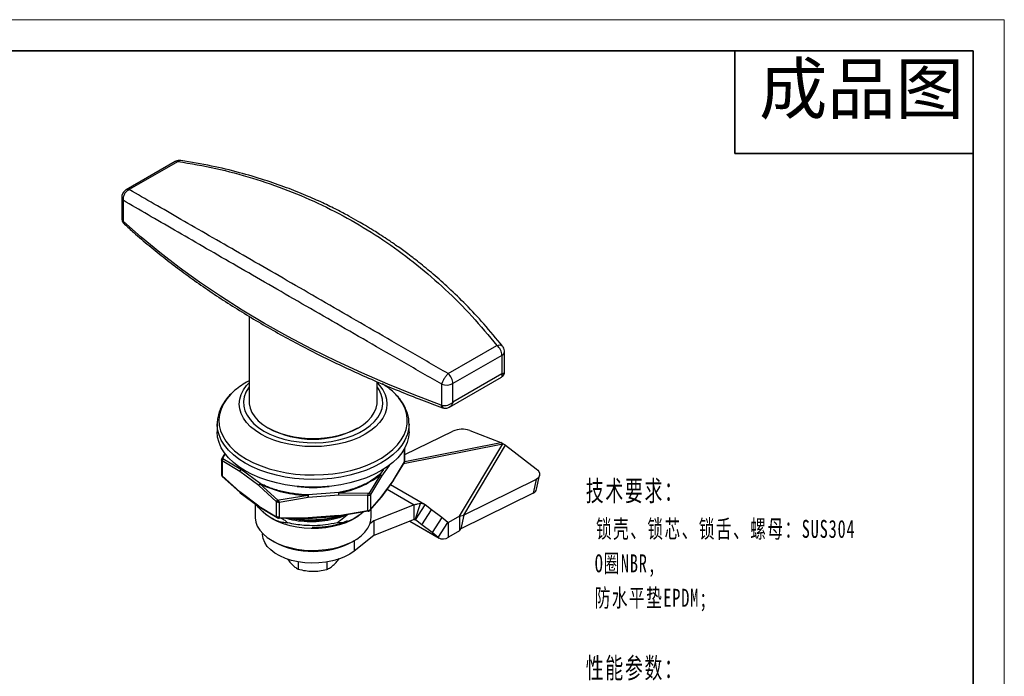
# Model space of a CAD drawing. Header units: millimetres. Extents: x 3052 to 3364, y 1631 to 1851.
# Tile 9 of 9: x 3199 to 3364, y 1741 to 1851. Entities that reach past the tile are written whole.
import ezdxf

# ---------------------------------------------------------------- set-up
doc = ezdxf.new("R2010")
doc.units = ezdxf.units.MM
for name, color, linetype, lineweight in [('尺寸线层', 3, 'Continuous', 18), ('粗实线层', 7, 'Continuous', 35), ('细实线层', 3, 'Continuous', 18)]:
    doc.layers.add(name, color=color, linetype=linetype, lineweight=lineweight)
doc.styles.add('TEXTSTYLE_2', font='arial.ttf')
doc.styles.add('标准', font='txt', dxfattribs={"width": 0.667})

msp = doc.modelspace()

# ---------------------------------------------------------------- linework, layer by layer
at = {"color": 8, "linetype": 'Continuous', "lineweight": 25}
for p, q in [((3225.916, 1827.739), (3225.612, 1827.588)), ((3263.448, 1776.849), (3280.077, 1780.157)), ((3263.628, 1777.185), (3279.759, 1780.393)), ((3233.098, 1777.775), (3233.519, 1778.469)), ((3263.601, 1777.153), (3263.601, 1779.386)), ((3261.042, 1776.552), (3259.74, 1774.735)), ((3236.125, 1775.854), (3235.721, 1776.369)), ((3236.208, 1775.89), (3235.934, 1776.287)), ((3260.06, 1775.88), (3259.462, 1775.046)), ((3260.674, 1772.547), (3265.231, 1769.916)), ((3264.515, 1767.186), (3269.269, 1764.442)), ((3265.423, 1767.423), (3265.44, 1767.413)), ((3270.593, 1767.195), (3271.003, 1766.959)), ((3255.145, 1763.928), (3255.145, 1762.179))]:
    msp.add_line(p, q, dxfattribs=at)
at = {"color": 7, "linetype": 'Continuous', "lineweight": 25}
for p, q in [((3226.052, 1827.715), (3225.916, 1827.739)), ((3225.096, 1827.557), (3216.885, 1822.817)), ((3225.612, 1827.588), (3217.401, 1822.848)), ((3216.135, 1821.518), (3216.135, 1818.126)), ((3216.366, 1821.056), (3216.366, 1817.55)), ((3216.427, 1817.484), (3216.366, 1817.55)), ((3216.424, 1817.243), (3216.598, 1817.055)), ((3237.507, 1801.592), (3237.507, 1787.264)), ((3270.902, 1791.962), (3279.113, 1796.702)), ((3279.94, 1795.03), (3271.729, 1790.29)), ((3279.94, 1795.03), (3279.94, 1791.923)), ((3280.379, 1792.251), (3280.379, 1795.643)), ((3271.172, 1786.354), (3279.875, 1791.378)), ((3279.94, 1791.923), (3271.729, 1787.183)), ((3237.507, 1790.773), (3237.078, 1790.525)), ((3259.007, 1787.264), (3259.007, 1790.586)), ((3269.868, 1786.664), (3269.868, 1790.17)), ((3271.729, 1787.183), (3271.729, 1790.29)), ((3269.868, 1786.664), (3269.771, 1786.689)), ((3269.962, 1786.238), (3270.263, 1786.162)), ((3232.157, 1783.496), (3232.157, 1782.201)), ((3264.356, 1783.559), (3264.357, 1783.496)), ((3264.357, 1782.201), (3264.357, 1783.496)), ((3263.639, 1778.381), (3271.721, 1782.283)), ((3274.545, 1782.421), (3279.759, 1780.393)), ((3272.829, 1768.013), (3280.077, 1780.157)), ((3273.552, 1768.201), (3280.555, 1779.934)), ((3280.077, 1780.157), (3279.759, 1780.393)), ((3280.555, 1779.934), (3280.077, 1780.157)), ((3280.555, 1779.934), (3285.706, 1775.978)), ((3233.462, 1778.568), (3232.941, 1777.715)), ((3263.639, 1777.261), (3263.639, 1779.456)), ((3232.875, 1777.506), (3232.875, 1774.992)), ((3232.978, 1777.328), (3232.978, 1774.818)), ((3235.97, 1775.539), (3232.978, 1777.328)), ((3236.125, 1775.854), (3233.125, 1777.66)), ((3261.686, 1773.96), (3263.572, 1777.053)), ((3261.723, 1774.073), (3263.601, 1777.153)), ((3232.978, 1774.818), (3235.97, 1772.11)), ((3239.13, 1773.164), (3235.97, 1775.539)), ((3239.368, 1773.514), (3236.208, 1775.89)), ((3259.54, 1775.005), (3257.642, 1771.912)), ((3285.768, 1772.553), (3286.26, 1774.867)), ((3233.009, 1774.707), (3236.014, 1771.986)), ((3242.121, 1770.456), (3239.13, 1773.164)), ((3242.323, 1770.745), (3239.307, 1773.462)), ((3259.74, 1774.735), (3257.862, 1771.655)), ((3259.706, 1771.197), (3261.69, 1773.965)), ((3261.723, 1774.073), (3259.74, 1771.306)), ((3266.932, 1770.017), (3261.222, 1773.313)), ((3285.693, 1774.217), (3273.552, 1768.201)), ((3285.693, 1774.217), (3285.2, 1771.903)), ((3239.13, 1769.734), (3235.97, 1772.11)), ((3236.019, 1771.989), (3236.03, 1771.979)), ((3236.028, 1771.975), (3239.188, 1769.6)), ((3247.407, 1771.527), (3242.509, 1770.7)), ((3247.413, 1771.593), (3247.407, 1771.527)), ((3252.557, 1771.985), (3247.413, 1771.593)), ((3252.596, 1771.568), (3247.453, 1771.176)), ((3257.482, 1771.842), (3252.586, 1771.922)), ((3257.465, 1771.48), (3252.596, 1771.568)), ((3257.862, 1771.655), (3257.862, 1769.145)), ((3285.2, 1771.903), (3273.06, 1765.886)), ((3238.507, 1770.112), (3238.507, 1767.912)), ((3238.725, 1769.88), (3238.886, 1769.827)), ((3242.121, 1767.945), (3242.121, 1770.456)), ((3247.453, 1771.176), (3242.583, 1770.345)), ((3242.583, 1770.345), (3242.583, 1767.835)), ((3257.465, 1768.969), (3257.465, 1771.48)), ((3257.798, 1769.001), (3259.701, 1771.19)), ((3257.862, 1769.145), (3259.74, 1771.306)), ((3265.231, 1769.916), (3258.439, 1767.259)), ((3259.69, 1771.177), (3259.697, 1771.185)), ((3259.693, 1771.188), (3259.702, 1771.2)), ((3265.231, 1767.467), (3265.231, 1769.916)), ((3265.392, 1767.428), (3266.288, 1770.165)), ((3265.44, 1767.413), (3267.065, 1769.925)), ((3268.119, 1769.084), (3267.065, 1769.925)), ((3239.13, 1769.734), (3242.121, 1767.945)), ((3239.176, 1769.607), (3242.204, 1767.795)), ((3239.585, 1768.987), (3239.92, 1768.668)), ((3257.482, 1768.865), (3252.586, 1768.027)), ((3252.596, 1768.139), (3257.465, 1768.969)), ((3256.475, 1768.766), (3256.475, 1768.576)), ((3256.594, 1768.668), (3256.652, 1768.723)), ((3258.007, 1767.912), (3258.007, 1769.241)), ((3266.494, 1766.571), (3268.119, 1769.084)), ((3269.842, 1767.795), (3268.119, 1769.084)), ((3272.829, 1768.013), (3273.552, 1768.201)), ((3273.552, 1768.201), (3273.06, 1765.886)), ((3242.583, 1767.835), (3247.453, 1767.746)), ((3244.509, 1767.601), (3244.351, 1767.645)), ((3247.436, 1767.619), (3252.58, 1768.011)), ((3252.596, 1768.139), (3247.453, 1767.746)), ((3252.005, 1767.89), (3252.105, 1767.975)), ((3252.005, 1767.738), (3252.005, 1767.89)), ((3253.375, 1766.989), (3252.294, 1766.916)), ((3253.969, 1767.252), (3253.375, 1766.989)), ((3253.969, 1767.129), (3253.969, 1767.252)), ((3258.439, 1767.259), (3257.795, 1766.744)), ((3265.231, 1767.467), (3258.439, 1764.809)), ((3258.439, 1767.259), (3258.439, 1764.809)), ((3264.5, 1767.181), (3269.403, 1764.35)), ((3265.231, 1767.467), (3265.392, 1767.428)), ((3266.494, 1766.571), (3265.44, 1767.413)), ((3268.217, 1765.282), (3266.494, 1766.571)), ((3269.842, 1767.795), (3268.217, 1765.282)), ((3269.269, 1764.442), (3270.894, 1766.954)), ((3270.894, 1766.954), (3269.842, 1767.795)), ((3272.829, 1768.013), (3271.003, 1766.959)), ((3271.003, 1764.509), (3271.003, 1766.959)), ((3272.829, 1768.013), (3272.829, 1765.563)), ((3239.757, 1765.154), (3239.757, 1765.054)), ((3269.269, 1764.442), (3268.217, 1765.282)), ((3272.829, 1765.563), (3271.003, 1764.509)), ((3272.829, 1765.563), (3273.06, 1765.886)), ((3241.361, 1763.932), (3241.715, 1763.728)), ((3254.799, 1763.728), (3255.152, 1763.932)), ((3258.439, 1764.809), (3255.145, 1762.179)), ((3245.755, 1760.364), (3245.755, 1759.129)), ((3250.546, 1760.328), (3250.546, 1759.058))]:
    msp.add_line(p, q, dxfattribs=at)
for points in [[(3269.771, 1786.689), (3265.224, 1788.406), (3260.774, 1790.205), (3256.425, 1792.085), (3252.181, 1794.043), (3248.047, 1796.078), (3244.027, 1798.188), (3240.125, 1800.37), (3236.345, 1802.623), (3232.69, 1804.943), (3229.165, 1807.33), (3225.773, 1809.78), (3222.517, 1812.29), (3219.401, 1814.86), (3216.427, 1817.484)], [(3216.603, 1817.05), (3216.675, 1816.997), (3216.69, 1816.988)], [(3237.507, 1787.264), (3237.526, 1786.889), (3237.683, 1786.145), (3237.994, 1785.417), (3238.454, 1784.717), (3239.057, 1784.053), (3239.795, 1783.436), (3240.655, 1782.876), (3241.627, 1782.379), (3242.695, 1781.953), (3243.845, 1781.605), (3245.059, 1781.339), (3246.319, 1781.16), (3247.608, 1781.069), (3248.906, 1781.069), (3250.195, 1781.16), (3251.455, 1781.339), (3252.669, 1781.605), (3253.818, 1781.953), (3254.887, 1782.379), (3255.858, 1782.876), (3256.719, 1783.436), (3257.457, 1784.053), (3258.06, 1784.717), (3258.52, 1785.417), (3258.831, 1786.145), (3258.987, 1786.889), (3259.007, 1787.264)], [(3264.357, 1782.201), (3264.279, 1781.29), (3264.048, 1780.388), (3263.664, 1779.503), (3263.131, 1778.644), (3262.456, 1777.82), (3261.644, 1777.038), (3260.702, 1776.305), (3259.641, 1775.629), (3258.471, 1775.017), (3257.202, 1774.473), (3255.846, 1774.004), (3254.418, 1773.614), (3252.93, 1773.307), (3251.398, 1773.085), (3249.835, 1772.952), (3248.257, 1772.907), (3246.679, 1772.952), (3245.116, 1773.085), (3243.583, 1773.307), (3242.096, 1773.614), (3240.667, 1774.004), (3239.312, 1774.473), (3238.043, 1775.017), (3236.872, 1775.629), (3235.811, 1776.305), (3234.87, 1777.038), (3234.058, 1777.82), (3233.382, 1778.644), (3232.85, 1779.503), (3232.466, 1780.388), (3232.234, 1781.29), (3232.157, 1782.201)], [(3285.706, 1775.978), (3285.95, 1775.757), (3286.13, 1775.517), (3286.241, 1775.269), (3286.277, 1775.021), (3286.237, 1774.783), (3286.123, 1774.564), (3285.939, 1774.373), (3285.693, 1774.217)], [(3239.194, 1769.596), (3239.208, 1769.586), (3239.216, 1769.582)], [(3256.594, 1768.668), (3256.321, 1768.422), (3255.57, 1767.864), (3254.705, 1767.364), (3253.737, 1766.931), (3252.683, 1766.571), (3251.56, 1766.29), (3250.384, 1766.093), (3249.174, 1765.983), (3247.951, 1765.96), (3246.732, 1766.027), (3245.537, 1766.181), (3244.385, 1766.42), (3243.294, 1766.741), (3242.281, 1767.139), (3241.363, 1767.606), (3240.553, 1768.136), (3239.92, 1768.668)], [(3238.507, 1767.912), (3238.512, 1767.735), (3238.627, 1767.031), (3238.894, 1766.341), (3239.309, 1765.676), (3239.865, 1765.047), (3240.553, 1764.462), (3241.363, 1763.932), (3242.281, 1763.464), (3243.294, 1763.067), (3244.385, 1762.746), (3245.537, 1762.507), (3246.732, 1762.352), (3247.951, 1762.286), (3249.174, 1762.308), (3250.384, 1762.419), (3251.56, 1762.616), (3252.683, 1762.897), (3253.737, 1763.256), (3254.705, 1763.69), (3255.57, 1764.189), (3256.321, 1764.748), (3256.944, 1765.356), (3257.43, 1766.005), (3257.772, 1766.684), (3257.964, 1767.382), (3258.007, 1767.912)], [(3242.241, 1767.776), (3242.216, 1767.787), (3242.203, 1767.795)], [(3242.509, 1767.724), (3242.518, 1767.712), (3242.527, 1767.707), (3242.536, 1767.71)], [(3255.145, 1762.179), (3254.392, 1761.658), (3253.522, 1761.201), (3252.55, 1760.819), (3251.497, 1760.517), (3250.382, 1760.303), (3249.226, 1760.179), (3248.052, 1760.148), (3246.881, 1760.212), (3245.737, 1760.367), (3244.641, 1760.613), (3243.614, 1760.943), (3242.676, 1761.352), (3241.845, 1761.832), (3241.137, 1762.374), (3240.564, 1762.967), (3240.139, 1763.599), (3239.869, 1764.26), (3239.759, 1764.935), (3239.757, 1765.054)]]:
    msp.add_lwpolyline(points, dxfattribs=at)
at = {"color": 8, "linetype": 'Continuous', "lineweight": 25}
for points in [[(3239.494, 1781.802), (3238.568, 1782.401), (3237.763, 1783.055), (3237.091, 1783.757), (3236.559, 1784.498), (3236.175, 1785.269), (3235.942, 1786.06), (3235.864, 1786.861), (3235.942, 1787.662), (3236.175, 1788.453), (3236.559, 1789.224), (3237.091, 1789.965), (3237.507, 1790.421)], [(3237.507, 1789.746), (3237.397, 1789.591), (3236.969, 1788.846), (3236.694, 1788.078), (3236.576, 1787.297), (3236.616, 1786.512), (3236.812, 1785.736), (3237.164, 1784.978), (3237.666, 1784.249), (3238.311, 1783.559), (3239.09, 1782.916), (3239.994, 1782.33), (3241.009, 1781.809), (3242.122, 1781.359), (3243.318, 1780.986), (3244.581, 1780.697), (3245.894, 1780.494), (3247.238, 1780.38), (3248.597, 1780.357), (3249.951, 1780.426), (3251.281, 1780.584), (3252.571, 1780.831), (3253.803, 1781.163), (3254.96, 1781.574), (3256.026, 1782.061), (3256.986, 1782.616), (3257.829, 1783.231), (3258.543, 1783.899), (3259.117, 1784.61), (3259.544, 1785.354), (3259.819, 1786.123), (3259.938, 1786.904), (3259.898, 1787.688), (3259.701, 1788.465), (3259.35, 1789.222), (3259.007, 1789.746)], [(3259.007, 1790.421), (3259.422, 1789.965), (3259.954, 1789.224), (3260.339, 1788.453), (3260.572, 1787.662), (3260.65, 1786.861), (3260.572, 1786.06), (3260.339, 1785.269), (3259.954, 1784.498), (3259.422, 1783.757), (3258.75, 1783.055), (3257.946, 1782.401), (3257.02, 1781.802), (3255.984, 1781.268), (3254.85, 1780.804), (3253.634, 1780.415), (3252.35, 1780.108), (3251.015, 1779.886), (3249.644, 1779.752), (3248.257, 1779.707), (3246.869, 1779.752), (3245.499, 1779.886), (3244.164, 1780.108), (3242.88, 1780.415), (3241.663, 1780.804), (3240.53, 1781.268), (3239.494, 1781.802)], [(3234.886, 1788.94), (3234.47, 1788.537), (3233.769, 1787.723), (3233.211, 1786.872), (3232.803, 1785.993), (3232.549, 1785.095), (3232.451, 1784.187), (3232.51, 1783.278), (3232.725, 1782.377), (3233.095, 1781.493), (3233.616, 1780.634), (3234.282, 1779.809), (3235.086, 1779.027), (3236.022, 1778.295), (3237.08, 1777.621)], [(3237.08, 1777.621), (3238.248, 1777.01), (3239.516, 1776.47), (3240.871, 1776.006), (3242.299, 1775.621), (3243.786, 1775.321), (3245.318, 1775.107), (3246.879, 1774.983), (3248.454, 1774.949), (3250.027, 1775.006), (3251.582, 1775.152), (3253.104, 1775.388), (3254.578, 1775.71), (3255.989, 1776.114), (3257.323, 1776.598), (3258.568, 1777.157), (3259.709, 1777.784), (3260.737, 1778.473), (3261.641, 1779.218), (3262.412, 1780.012), (3263.042, 1780.846), (3263.525, 1781.712), (3263.857, 1782.601), (3264.033, 1783.505), (3264.053, 1784.415), (3263.916, 1785.321), (3263.623, 1786.215), (3263.177, 1787.087), (3262.583, 1787.93), (3261.847, 1788.734), (3261.559, 1789.003)], [(3236.872, 1776.924), (3235.811, 1777.6), (3234.87, 1778.332), (3234.058, 1779.115), (3233.382, 1779.939), (3232.85, 1780.798), (3232.466, 1781.683), (3232.234, 1782.585), (3232.157, 1783.496), (3232.157, 1783.507)], [(3264.357, 1783.496), (3264.279, 1782.585), (3264.048, 1781.683), (3263.664, 1780.798), (3263.131, 1779.939), (3262.456, 1779.115), (3261.644, 1778.332), (3260.702, 1777.6), (3259.641, 1776.924), (3258.471, 1776.311), (3257.202, 1775.768), (3255.846, 1775.299), (3254.418, 1774.909), (3252.93, 1774.602), (3251.398, 1774.38), (3249.835, 1774.246), (3248.257, 1774.202), (3246.679, 1774.246), (3245.116, 1774.38), (3243.583, 1774.602), (3242.096, 1774.909), (3240.667, 1775.299), (3239.312, 1775.768), (3238.043, 1776.311), (3236.872, 1776.924)]]:
    msp.add_lwpolyline(points, dxfattribs=at)
for centre, radius, start, end in [((3225.387, 1827.007), 0.623, 68.9201, 117.90415), ((3217.176, 1822.267), 0.623, 68.9196, 117.91636), ((3216.757, 1821.541), 0.623, 182.17858, 231.08449), ((3216.985, 1817.457), 0.558, 177.23305, 226.92312), ((3279.625, 1795.72), 0.757, 294.50899, 354.24073), ((3270.209, 1786.609), 0.445, 169.62419, 236.61827), ((3263.465, 1777.137), 0.137, 321.73551, 6.41729), ((3233.101, 1774.792), 0.125, 167.93165, 222.59504), ((3259.54, 1771.308), 0.199, 321.84825, 359.30163), ((3259.556, 1771.302), 0.183, 324.8496, 0.9746), ((3239.29, 1769.724), 0.161, 176.19182, 230.0856), ((3239.307, 1769.732), 0.177, 179.17975, 230.21398), ((3254.885, 1768.432), 2.636, 9.1196, 11.7545), ((3257.639, 1769.157), 0.223, 315.77926, 356.94247), ((3242.324, 1767.958), 0.203, 183.71285, 233.46076), ((3242.367, 1767.845), 0.216, 321.35396, 357.31772)]:
    msp.add_arc(centre, radius, start, end, dxfattribs=at)
at = {"color": 7, "linetype": 'Continuous', "lineweight": 25}
for centre, radius, start, end in [((3277.593, 1794.91), 2.35, 2.93147, 49.6793), ((3269.382, 1790.17), 2.35, 2.93149, 49.67916), ((3243.203, 1779.743), 12.4, 119.60026, 132.12225), ((3253.35, 1779.77), 12.354, 48.35661, 58.10572), ((3270.659, 1792.383), 2.35, 250.32345, 297.0647), ((3248.257, 1796.984), 16.028, 241.97326, 298.02674), ((3273.314, 1778.654), 3.963, 71.90423, 113.70259), ((3233.363, 1777.357), 0.385, 128.17412, 184.20398), ((3236.385, 1775.513), 0.416, 115.22735, 176.42388), ((3236.372, 1775.537), 0.402, 127.93685, 179.64366), ((3236.31, 1775.539), 0.366, 106.21431, 120.41907), ((3250.156, 1786.788), 15.063, 279.2857, 308.53274), ((3259.332, 1774.712), 0.359, 54.66652, 68.70702), ((3259.389, 1774.702), 0.352, 5.38112, 78.01123), ((3259.401, 1774.693), 0.341, 7.06395, 66.07879), ((3239.545, 1773.138), 0.416, 115.22735, 176.42388), ((3239.556, 1773.113), 0.43, 125.57123, 173.15154), ((3239.562, 1773.225), 0.349, 123.78747, 137.03912), ((3247.834, 1791.239), 19.716, 244.37282, 268.76009), ((3236.13, 1772.099), 0.161, 176.18002, 230.29272), ((3248.257, 1792.077), 19.229, 262.00345, 277.99655), ((3250.368, 1771.568), 2.228, 359.99531, 10.77464), ((3252.157, 1771.758), 0.459, 20.96621, 29.62498), ((3250.733, 1771.694), 1.868, 356.12064, 6.99914), ((3257.518, 1771.583), 0.351, 11.82406, 69.38224), ((3284.835, 1772.795), 0.964, 292.25857, 345.45398), ((3242.572, 1770.356), 0.462, 122.62939, 167.51189), ((3243.19, 1770.339), 0.864, 155.23082, 178.78893), ((3224.094, 1766.669), 18.851, 11.24452, 12.34704), ((3266.36, 1769.019), 1.149, 52.10908, 93.57026), ((3265.396, 1767.356), 0.0718, 52.10908, 93.57026), ((3270.945, 1767.035), 0.0953, 237.55994, 306.88545), ((3248.257, 1776.144), 14.034, 242.21656, 297.78344), ((3270.087, 1765.729), 1.525, 237.55994, 306.88545)]:
    msp.add_arc(centre, radius, start, end, dxfattribs=at)
for points, knots in [([(3225.846, 1827.758), (3225.694, 1827.744), (3225.473, 1827.723), (3225.225, 1827.632), (3225.134, 1827.572), (3225.1, 1827.549)], [0, 0, 0, 0, 0.45693968, 0.66203519, 0.78463215, 0.78463215, 0.78463215, 0.78463215]), ([(3280.053, 1796.577), (3279.017, 1797.836), (3277.037, 1800.243), (3274.006, 1803.469), (3271.159, 1806.243), (3268.523, 1808.591), (3266.137, 1810.555), (3264.03, 1812.17), (3262.227, 1813.469), (3260.728, 1814.496), (3259.508, 1815.295), (3258.543, 1815.907), (3257.745, 1816.399), (3256.874, 1816.923), (3255.718, 1817.598), (3254.135, 1818.482), (3252.152, 1819.525), (3249.758, 1820.694), (3246.94, 1821.949), (3243.682, 1823.248), (3239.967, 1824.542), (3235.777, 1825.771), (3231.106, 1826.899), (3227.786, 1827.454), (3226.056, 1827.743)], [0, 0, 0, 0, 4.8301241, 9.2286733, 13.1951842, 16.7294279, 19.8311158, 22.5000772, 24.7361772, 26.5399147, 27.9899239, 29.1415427, 29.9947568, 30.822774, 32.2144261, 34.0411179, 36.301664, 38.9844868, 42.0865266, 45.6076195, 49.5475466, 53.9059831, 58.682616, 63.8769767, 63.8769767, 63.8769767, 63.8769767]), ([(3225.612, 1827.588), (3227.73, 1827.222), (3231.945, 1826.494), (3238.083, 1824.849), (3244.048, 1822.801), (3249.817, 1820.306), (3255.368, 1817.382), (3260.678, 1814.036), (3265.726, 1810.286), (3270.488, 1806.143), (3274.989, 1801.646), (3277.734, 1798.355), (3279.113, 1796.702)], [0, 0, 0, 0, 6.3730018, 12.6833862, 18.9946499, 25.3257958, 31.6393226, 37.9528478, 44.2839924, 50.5952567, 56.9056429, 63.2786451, 63.2786451, 63.2786451, 63.2786451]), ([(3216.889, 1822.809), (3216.824, 1822.771), (3216.647, 1822.67), (3216.411, 1822.414), (3216.217, 1822.052), (3216.124, 1821.732), (3216.143, 1821.551), (3216.147, 1821.515)], [0, 0, 0, 0, 0.2266389, 0.6093354, 1.0264654, 1.4644415, 1.5729564, 1.5729564, 1.5729564, 1.5729564]), ([(3217.401, 1822.848), (3217.251, 1822.767), (3216.939, 1822.598), (3216.575, 1822.136), (3216.353, 1821.587), (3216.362, 1821.229), (3216.366, 1821.056)], [0, 0, 0, 0, 0.5269967, 1.0973639, 1.6708468, 2.2059281, 2.2059281, 2.2059281, 2.2059281]), ([(3270.902, 1791.962), (3268.784, 1793.189), (3264.568, 1795.63), (3258.43, 1799.182), (3252.466, 1802.631), (3246.697, 1805.965), (3241.145, 1809.171), (3235.836, 1812.235), (3230.788, 1815.146), (3226.026, 1817.889), (3221.525, 1820.479), (3218.78, 1822.055), (3217.401, 1822.848)], [0, 0, 0, 0, 6.2217353, 12.3823437, 18.5438114, 24.7246875, 30.8883625, 37.0520361, 43.2329108, 49.3943771, 55.554986, 61.776725, 61.776725, 61.776725, 61.776725]), ([(3269.868, 1790.17), (3267.746, 1791.391), (3263.524, 1793.821), (3257.378, 1797.361), (3251.408, 1800.801), (3245.637, 1804.13), (3240.084, 1807.334), (3234.776, 1810.399), (3229.731, 1813.315), (3224.975, 1816.067), (3220.481, 1818.67), (3217.742, 1820.258), (3216.366, 1821.056)], [0, 0, 0, 0, 6.2222319, 12.383229, 18.5446218, 24.7250717, 30.8883619, 37.0516507, 43.2321011, 49.3934949, 55.554492, 61.7767239, 61.7767239, 61.7767239, 61.7767239]), ([(3216.135, 1818.136), (3216.145, 1817.986), (3216.162, 1817.751), (3216.282, 1817.444), (3216.385, 1817.299), (3216.439, 1817.223)], [0, 0, 0, 0, 0.44526339, 0.70062072, 0.98037375, 0.98037375, 0.98037375, 0.98037375]), ([(3216.614, 1817.06), (3217.124, 1816.591), (3218.453, 1815.368), (3220.723, 1813.442), (3223.4, 1811.274), (3226.181, 1809.152), (3229.058, 1807.073), (3232.03, 1805.04), (3235.095, 1803.055), (3238.249, 1801.118), (3241.492, 1799.232), (3244.821, 1797.397), (3248.233, 1795.615), (3251.725, 1793.887), (3255.296, 1792.215), (3258.942, 1790.598), (3262.662, 1789.04), (3266.331, 1787.582), (3268.793, 1786.673), (3269.965, 1786.24)], [0, 0, 0, 0, 2.3439987, 6.0955585, 9.8474265, 13.5992492, 17.3509671, 21.1025256, 24.8538721, 28.6049479, 32.3557112, 36.1061207, 39.8561349, 43.6057112, 47.3548041, 51.1033642, 54.8513363, 58.5986574, 62.0031425, 62.0031425, 62.0031425, 62.0031425]), ([(3280.366, 1795.645), (3280.363, 1795.76), (3280.354, 1796.03), (3280.228, 1796.355), (3280.082, 1796.521), (3280.04, 1796.569)], [0, 0, 0, 0, 0.3445036, 0.8130649, 1.0062358, 1.0062358, 1.0062358, 1.0062358]), ([(3269.868, 1790.17), (3269.912, 1790.315), (3270.004, 1790.615), (3270.27, 1791.138), (3270.589, 1791.626), (3270.801, 1791.853), (3270.902, 1791.962)], [0, 0, 0, 0, 0.5067969, 1.0499654, 1.590183, 2.0893271, 2.0893271, 2.0893271, 2.0893271]), ([(3279.872, 1791.396), (3279.95, 1791.442), (3280.144, 1791.557), (3280.336, 1791.869), (3280.365, 1792.123), (3280.379, 1792.246)], [0, 0, 0, 0, 0.2733754, 0.6717982, 1.041893, 1.041893, 1.041893, 1.041893]), ([(3234.808, 1788.877), (3234.554, 1788.634), (3234.033, 1788.131), (3233.394, 1787.308), (3232.867, 1786.436), (3232.479, 1785.535), (3232.245, 1784.618), (3232.145, 1783.938), (3232.165, 1783.57), (3232.168, 1783.507)], [0, 0, 0, 0, 0.9649318, 1.9885524, 3.0033669, 4.0058008, 4.9941484, 5.9698291, 6.1672492, 6.1672492, 6.1672492, 6.1672492]), ([(3264.34, 1783.567), (3264.342, 1783.694), (3264.351, 1784.125), (3264.221, 1784.856), (3263.955, 1785.748), (3263.548, 1786.618), (3263.011, 1787.46), (3262.379, 1788.242), (3261.872, 1788.717), (3261.631, 1788.942)], [0, 0, 0, 0, 0.4026123, 1.3705049, 2.3395701, 3.3161043, 4.3042223, 5.3050914, 6.2054975, 6.2054975, 6.2054975, 6.2054975]), ([(3269.868, 1786.664), (3270.017, 1786.635), (3270.329, 1786.575), (3270.851, 1786.663), (3271.348, 1786.867), (3271.602, 1787.077), (3271.729, 1787.183)], [0, 0, 0, 0, 0.4833451, 1.0116365, 1.5130458, 2.0127564, 2.0127564, 2.0127564, 2.0127564]), ([(3270.256, 1786.163), (3270.361, 1786.156), (3270.561, 1786.143), (3270.926, 1786.224), (3271.152, 1786.362), (3271.289, 1786.445)], [0, 0, 0, 0, 0.3348587, 0.6374931, 1.0959136, 1.0959136, 1.0959136, 1.0959136]), ([(3271.292, 1786.439), (3271.289, 1786.437), (3271.255, 1786.396), (3271.207, 1786.384), (3271.161, 1786.373)], [0, 0, 0, 0, 0.00892738, 0.14843535, 0.14843535, 0.14843535, 0.14843535]), ([(3232.941, 1777.714), (3232.93, 1777.695), (3232.907, 1777.657), (3232.886, 1777.594), (3232.874, 1777.528), (3232.876, 1777.484), (3232.877, 1777.462)], [0, 0, 0, 0, 0.06367111, 0.12946926, 0.19672314, 0.2648091, 0.2648091, 0.2648091, 0.2648091]), ([(3233.125, 1777.66), (3233.115, 1777.666), (3233.096, 1777.679), (3233.083, 1777.707), (3233.082, 1777.74), (3233.093, 1777.763), (3233.098, 1777.775)], [0, 0, 0, 0, 0.03360013, 0.06701234, 0.10042872, 0.13405004, 0.13405004, 0.13405004, 0.13405004]), ([(3263.577, 1777.061), (3263.587, 1777.078), (3263.608, 1777.113), (3263.628, 1777.174), (3263.64, 1777.239), (3263.638, 1777.283), (3263.637, 1777.305)], [0, 0, 0, 0, 0.05431141, 0.12005857, 0.18727706, 0.25531524, 0.25531524, 0.25531524, 0.25531524]), ([(3232.876, 1774.999), (3232.878, 1774.972), (3232.882, 1774.919), (3232.911, 1774.84), (3232.953, 1774.767), (3232.99, 1774.727), (3233.008, 1774.707)], [0, 0, 0, 0, 0.08567299, 0.1697549, 0.25104813, 0.32838855, 0.32838855, 0.32838855, 0.32838855]), ([(3259.462, 1775.046), (3259.027, 1774.704), (3258.152, 1774.016), (3256.483, 1773.159), (3254.62, 1772.45), (3253.241, 1772.139), (3252.557, 1771.985)], [0, 0, 0, 0, 1.8955989, 3.8172256, 5.7388523, 7.6344512, 7.6344512, 7.6344512, 7.6344512]), ([(3247.413, 1771.593), (3246.683, 1771.639), (3245.212, 1771.733), (3243.093, 1772.139), (3241.097, 1772.715), (3239.942, 1773.249), (3239.368, 1773.514)], [0, 0, 0, 0, 2.0690401, 4.1664896, 6.263939, 8.3329791, 8.3329791, 8.3329791, 8.3329791]), ([(3261.723, 1774.073), (3261.721, 1774.047), (3261.718, 1774.007), (3261.695, 1773.977), (3261.687, 1773.967)], [0, 0, 0, 0, 0.073211, 0.11503876, 0.11503876, 0.11503876, 0.11503876]), ([(3247.453, 1771.176), (3247.45, 1771.202), (3247.446, 1771.257), (3247.434, 1771.352), (3247.421, 1771.448), (3247.412, 1771.501), (3247.407, 1771.527)], [0, 0, 0, 0, 0.08593109, 0.17659564, 0.26754879, 0.35426324, 0.35426324, 0.35426324, 0.35426324]), ([(3257.465, 1771.48), (3257.47, 1771.507), (3257.479, 1771.564), (3257.487, 1771.663), (3257.488, 1771.762), (3257.484, 1771.815), (3257.482, 1771.842)], [0, 0, 0, 0, 0.08843106, 0.18173795, 0.27504483, 0.36347589, 0.36347589, 0.36347589, 0.36347589]), ([(3257.862, 1771.655), (3257.842, 1771.631), (3257.803, 1771.582), (3257.707, 1771.527), (3257.594, 1771.489), (3257.508, 1771.483), (3257.465, 1771.48)], [0, 0, 0, 0, 0.11235761, 0.22464527, 0.33697743, 0.44946837, 0.44946837, 0.44946837, 0.44946837]), ([(3257.642, 1771.912), (3257.634, 1771.901), (3257.618, 1771.879), (3257.579, 1771.856), (3257.533, 1771.842), (3257.499, 1771.842), (3257.482, 1771.842)], [0, 0, 0, 0, 0.04595414, 0.09165126, 0.1373541, 0.18333722, 0.18333722, 0.18333722, 0.18333722]), ([(3238.725, 1769.88), (3238.689, 1769.921), (3238.647, 1769.971), (3238.617, 1770.024), (3238.612, 1770.032)], [0, 0, 0, 0, 0.15957312, 0.19001507, 0.19001507, 0.19001507, 0.19001507]), ([(3244.036, 1766.913), (3244.033, 1766.913), (3243.733, 1766.913), (3243.119, 1766.964), (3242.15, 1767.226), (3241.145, 1767.731), (3239.971, 1768.568), (3239.192, 1769.388), (3238.725, 1769.88)], [0, 0, 0, 0, 0.012225, 1.1441876, 2.2741392, 3.417535, 4.5612637, 6.2766842, 6.2766842, 6.2766842, 6.2766842]), ([(3242.327, 1770.358), (3242.288, 1770.369), (3242.209, 1770.392), (3242.151, 1770.434), (3242.121, 1770.456)], [0, 0, 0, 0, 0.11299264, 0.22925146, 0.22925146, 0.22925146, 0.22925146]), ([(3242.323, 1770.745), (3242.335, 1770.735), (3242.358, 1770.716), (3242.39, 1770.706), (3242.406, 1770.701)], [0, 0, 0, 0, 0.047359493, 0.094446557, 0.094446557, 0.094446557, 0.094446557]), ([(3242.583, 1770.345), (3242.539, 1770.342), (3242.451, 1770.334), (3242.368, 1770.35), (3242.327, 1770.358)], [0, 0, 0, 0, 0.13066133, 0.25810142, 0.25810142, 0.25810142, 0.25810142]), ([(3242.406, 1770.701), (3242.423, 1770.698), (3242.456, 1770.692), (3242.492, 1770.698), (3242.509, 1770.7)], [0, 0, 0, 0, 0.05181877, 0.10393865, 0.10393865, 0.10393865, 0.10393865]), ([(3253.969, 1768.246), (3253.388, 1768.028), (3252.226, 1767.591), (3250.269, 1767.213), (3248.255, 1767.052), (3246.251, 1767.142), (3244.695, 1767.352), (3243.899, 1767.602), (3243.691, 1767.668)], [0, 0, 0, 0, 1.9695988, 3.9414126, 5.8753247, 7.8092369, 9.7810506, 10.4826548, 10.4826548, 10.4826548, 10.4826548]), ([(3252.294, 1766.916), (3252.477, 1767.073), (3253.031, 1767.543), (3253.593, 1767.965), (3253.969, 1768.246)], [0, 0, 0, 0, 0.7112462, 2.1397785, 2.1397785, 2.1397785, 2.1397785]), ([(3256.475, 1768.576), (3256.343, 1768.467), (3255.89, 1768.09), (3255.081, 1767.561), (3254.374, 1767.253), (3254.005, 1767.141), (3253.969, 1767.129)], [0, 0, 0, 0, 0.4663965, 1.6037737, 2.7847382, 2.9139275, 2.9139275, 2.9139275, 2.9139275]), ([(3257.465, 1768.969), (3257.508, 1768.976), (3257.594, 1768.991), (3257.708, 1769.032), (3257.803, 1769.083), (3257.842, 1769.125), (3257.862, 1769.145)], [0, 0, 0, 0, 0.11097143, 0.22171303, 0.33233675, 0.44295491, 0.44295491, 0.44295491, 0.44295491]), ([(3257.487, 1768.85), (3257.518, 1768.858), (3257.579, 1768.874), (3257.667, 1768.91), (3257.746, 1768.953), (3257.781, 1768.985), (3257.799, 1769.002)], [0, 0, 0, 0, 0.08334051, 0.16989425, 0.25919014, 0.35071118, 0.35071118, 0.35071118, 0.35071118]), ([(3242.583, 1767.835), (3242.54, 1767.835), (3242.452, 1767.836), (3242.325, 1767.859), (3242.209, 1767.894), (3242.151, 1767.928), (3242.121, 1767.945)], [0, 0, 0, 0, 0.12025017, 0.24050638, 0.36089073, 0.48152494, 0.48152494, 0.48152494, 0.48152494]), ([(3242.203, 1767.795), (3242.225, 1767.784), (3242.27, 1767.763), (3242.355, 1767.737), (3242.446, 1767.718), (3242.506, 1767.713), (3242.536, 1767.71)], [0, 0, 0, 0, 0.08838892, 0.17581916, 0.26183145, 0.34611409, 0.34611409, 0.34611409, 0.34611409]), ([(3247.407, 1767.632), (3247.03, 1767.625), (3246.272, 1767.612), (3245.187, 1767.621), (3244.208, 1767.646), (3243.332, 1767.68), (3242.785, 1767.709), (3242.509, 1767.724)], [0, 0, 0, 0, 1.1276023, 2.2662217, 3.2490174, 4.0681037, 4.9004472, 4.9004472, 4.9004472, 4.9004472]), ([(3242.978, 1767.7), (3243.148, 1767.581), (3243.491, 1767.343), (3243.842, 1767.067), (3244.024, 1766.923), (3244.036, 1766.913)], [0, 0, 0, 0, 0.6335069, 1.2735345, 1.3189845, 1.3189845, 1.3189845, 1.3189845]), ([(3252.294, 1766.916), (3251.638, 1766.782), (3250.419, 1766.532), (3248.524, 1766.409), (3246.859, 1766.456), (3245.343, 1766.628), (3244.475, 1766.817), (3244.036, 1766.913)], [0, 0, 0, 0, 2.0304607, 3.7756077, 5.5716278, 6.93934, 8.3313882, 8.3313882, 8.3313882, 8.3313882]), ([(3252.005, 1767.738), (3251.389, 1767.616), (3250.169, 1767.373), (3248.257, 1767.257), (3246.345, 1767.307), (3245.125, 1767.503), (3244.509, 1767.601)], [0, 0, 0, 0, 1.9053053, 3.7743395, 5.6433737, 7.5486791, 7.5486791, 7.5486791, 7.5486791]), ([(3245.458, 1767.622), (3245.761, 1767.576), (3246.67, 1767.437), (3248.258, 1767.412), (3250.169, 1767.523), (3251.389, 1767.767), (3252.005, 1767.89)], [0, 0, 0, 0, 0.9359829, 2.8086899, 4.6813968, 6.5904462, 6.5904462, 6.5904462, 6.5904462]), ([(3253.969, 1767.129), (3253.808, 1767.067), (3253.18, 1766.825), (3251.991, 1766.485), (3250.548, 1766.23), (3249.235, 1766.108), (3248.47, 1766.1), (3248.084, 1766.097)], [0, 0, 0, 0, 0.5591043, 2.1817881, 3.8044719, 4.9005003, 6.0110529, 6.0110529, 6.0110529, 6.0110529]), ([(3248.084, 1766.097), (3248.503, 1766.108), (3249.346, 1766.132), (3250.666, 1766.294), (3252.035, 1766.56), (3252.925, 1766.845), (3253.375, 1766.989)], [0, 0, 0, 0, 1.230933, 2.4812259, 3.9193922, 5.3886282, 5.3886282, 5.3886282, 5.3886282]), ([(3253.127, 1768.119), (3253.095, 1768.105), (3252.89, 1768.017), (3252.515, 1767.894), (3252.175, 1767.79), (3252.005, 1767.738)], [0, 0, 0, 0, 0.0999347, 0.6423669, 1.1856089, 1.1856089, 1.1856089, 1.1856089]), ([(3243.937, 1760.879), (3243.98, 1760.816), (3244.215, 1760.469), (3244.459, 1760.207), (3244.658, 1759.992)], [0, 0, 0, 0, 0.2099147, 1.1444079, 1.1444079, 1.1444079, 1.1444079]), ([(3244.658, 1759.992), (3244.84, 1759.816), (3245.212, 1759.458), (3245.572, 1759.24), (3245.755, 1759.129)], [0, 0, 0, 0, 0.6882848, 1.4008001, 1.4008001, 1.4008001, 1.4008001]), ([(3250.546, 1759.058), (3250.753, 1759.169), (3251.161, 1759.388), (3251.79, 1759.906), (3252.29, 1760.424), (3252.573, 1760.799), (3252.653, 1760.906)], [0, 0, 0, 0, 0.8498437, 1.6731714, 2.5014543, 2.8300008, 2.8300008, 2.8300008, 2.8300008]), ([(3245.755, 1759.129), (3246.152, 1759.039), (3246.932, 1758.862), (3248.139, 1758.765), (3249.352, 1758.823), (3250.142, 1758.978), (3250.546, 1759.058)], [0, 0, 0, 0, 1.2218682, 2.405613, 3.596482, 4.8391375, 4.8391375, 4.8391375, 4.8391375])]:
    msp.add_open_spline(points, degree=3, knots=knots, dxfattribs=at)
at = {"color": 8, "linetype": 'Continuous', "lineweight": 25}
for points, knots in [([(3216.156, 1818.127), (3216.154, 1818.036), (3216.15, 1817.819), (3216.287, 1817.649), (3216.366, 1817.55)], [0, 0, 0, 0, 0.26486685, 0.63322132, 0.63322132, 0.63322132, 0.63322132]), ([(3216.444, 1817.248), (3216.42, 1817.271), (3216.347, 1817.341), (3216.358, 1817.466), (3216.366, 1817.55)], [0, 0, 0, 0, 0.10714141, 0.32753571, 0.32753571, 0.32753571, 0.32753571]), ([(3279.113, 1796.702), (3279.261, 1796.737), (3279.569, 1796.81), (3279.901, 1796.747), (3279.996, 1796.608), (3280.03, 1796.558)], [0, 0, 0, 0, 0.3735893, 0.7779206, 1.0026519, 1.0026519, 1.0026519, 1.0026519]), ([(3279.865, 1791.397), (3279.889, 1791.404), (3279.974, 1791.429), (3280.018, 1791.603), (3279.967, 1791.81), (3279.94, 1791.923)], [0, 0, 0, 0, 0.08984449, 0.31865915, 0.59392862, 0.59392862, 0.59392862, 0.59392862]), ([(3279.94, 1791.923), (3280.043, 1791.952), (3280.249, 1792.011), (3280.385, 1792.133), (3280.363, 1792.226), (3280.358, 1792.25)], [0, 0, 0, 0, 0.25243827, 0.50430904, 0.59418257, 0.59418257, 0.59418257, 0.59418257]), ([(3269.868, 1786.664), (3269.897, 1786.566), (3269.958, 1786.363), (3270.106, 1786.193), (3270.219, 1786.185), (3270.259, 1786.182)], [0, 0, 0, 0, 0.25075352, 0.52082179, 0.67129755, 0.67129755, 0.67129755, 0.67129755]), ([(3271.729, 1787.183), (3271.674, 1787.016), (3271.575, 1786.715), (3271.379, 1786.524), (3271.292, 1786.439)], [0, 0, 0, 0, 0.48398497, 0.87511523, 0.87511523, 0.87511523, 0.87511523]), ([(3232.978, 1777.328), (3232.955, 1777.348), (3232.908, 1777.386), (3232.877, 1777.443), (3232.879, 1777.478), (3232.879, 1777.488)], [0, 0, 0, 0, 0.08312862, 0.16620549, 0.1967676, 0.1967676, 0.1967676, 0.1967676]), ([(3232.945, 1777.713), (3232.949, 1777.719), (3232.965, 1777.745), (3233.018, 1777.769), (3233.072, 1777.773), (3233.098, 1777.775)], [0, 0, 0, 0, 0.02728833, 0.10221934, 0.17323478, 0.17323478, 0.17323478, 0.17323478]), ([(3263.601, 1777.153), (3263.616, 1777.179), (3263.638, 1777.218), (3263.635, 1777.256), (3263.634, 1777.269)], [0, 0, 0, 0, 0.08270023, 0.12368457, 0.12368457, 0.12368457, 0.12368457]), ([(3232.879, 1775), (3232.878, 1774.988), (3232.876, 1774.951), (3232.908, 1774.887), (3232.955, 1774.841), (3232.978, 1774.818)], [0, 0, 0, 0, 0.04336619, 0.12942203, 0.21547355, 0.21547355, 0.21547355, 0.21547355]), ([(3236.061, 1771.962), (3236.042, 1771.97), (3236.005, 1771.986), (3235.973, 1772.039), (3235.971, 1772.086), (3235.97, 1772.11)], [0, 0, 0, 0, 0.06339957, 0.12574515, 0.18809072, 0.18809072, 0.18809072, 0.18809072])]:
    msp.add_open_spline(points, degree=3, knots=knots, dxfattribs=at)
at = {"color": 7, "linetype": 'Continuous', "lineweight": 25}
for points in [[(3247.413, 1771.593), (3247.418, 1771.566), (3247.429, 1771.514), (3247.442, 1771.401), (3247.451, 1771.28), (3247.452, 1771.211), (3247.453, 1771.176)], [(3265.231, 1769.916), (3265.413, 1769.991), (3265.777, 1770.142), (3266.118, 1770.158), (3266.288, 1770.165)], [(3247.425, 1767.633), (3247.429, 1767.626), (3247.437, 1767.613), (3247.445, 1767.631), (3247.451, 1767.674), (3247.452, 1767.722), (3247.453, 1767.746)], [(3252.596, 1768.139), (3252.596, 1768.114), (3252.595, 1768.066), (3252.589, 1768.023), (3252.58, 1768.005), (3252.573, 1768.018), (3252.569, 1768.025)]]:
    msp.add_open_spline(points, degree=3, dxfattribs=at)
at = {"layer": '粗实线层'}
for p, q in [((3319.054, 1846.133), (3319.054, 1828.899)), ((3319.054, 1828.899), (3359.013, 1828.899))]:
    msp.add_line(p, q, dxfattribs=at)
msp.add_lwpolyline([(3071.174, 1846.133), (3359.013, 1846.133), (3359.013, 1634.81), (3071.174, 1634.81)], close=True, dxfattribs=at)
at = {"layer": '细实线层'}
msp.add_lwpolyline([(3052.46, 1851.382), (3364.262, 1851.382), (3364.262, 1630.916), (3052.46, 1630.916)], close=True, dxfattribs=at)

# ---------------------------------------------------------------- texts
at = {"insert": (3323.105, 1844.004), "char_height": 8.3987, "width": 36.90843, "attachment_point": 1, "line_spacing_factor": 0.9, "style": 'TEXTSTYLE_2'}
msp.add_mtext('成品图', dxfattribs=at)
at = {"layer": '尺寸线层', "insert": (3294.018, 1774.016), "char_height": 3.01588, "width": 98.01145, "attachment_point": 1, "line_spacing_factor": 1.15057, "style": '标准'}
msp.add_mtext('{\\H1.14286x;\\T1.1;技术要求：\\P \\H0.875x;锁壳、锁芯、锁舌、螺母：SUS304^I\\P O圈NBR,\\P 防水平垫EPDM;\\P\\P\\H1.14286x;性能参数：\\P \\H0.875x;IP等级：IP65;\\P 解锁扭矩：小于等于0.79N/M;\\P 极限载荷：700N;\\P 固定螺丝扭矩：小于等于9N/M;\\P 固定螺母扭矩：不大于19N/m;\\P 门板厚度：Ts=1-5mm;\\P\\H1.14286x;功能：\\P\\H0.87499x; 解锁后旋转90度开关门。}', dxfattribs=at)

doc.saveas('drawing.dxf')
